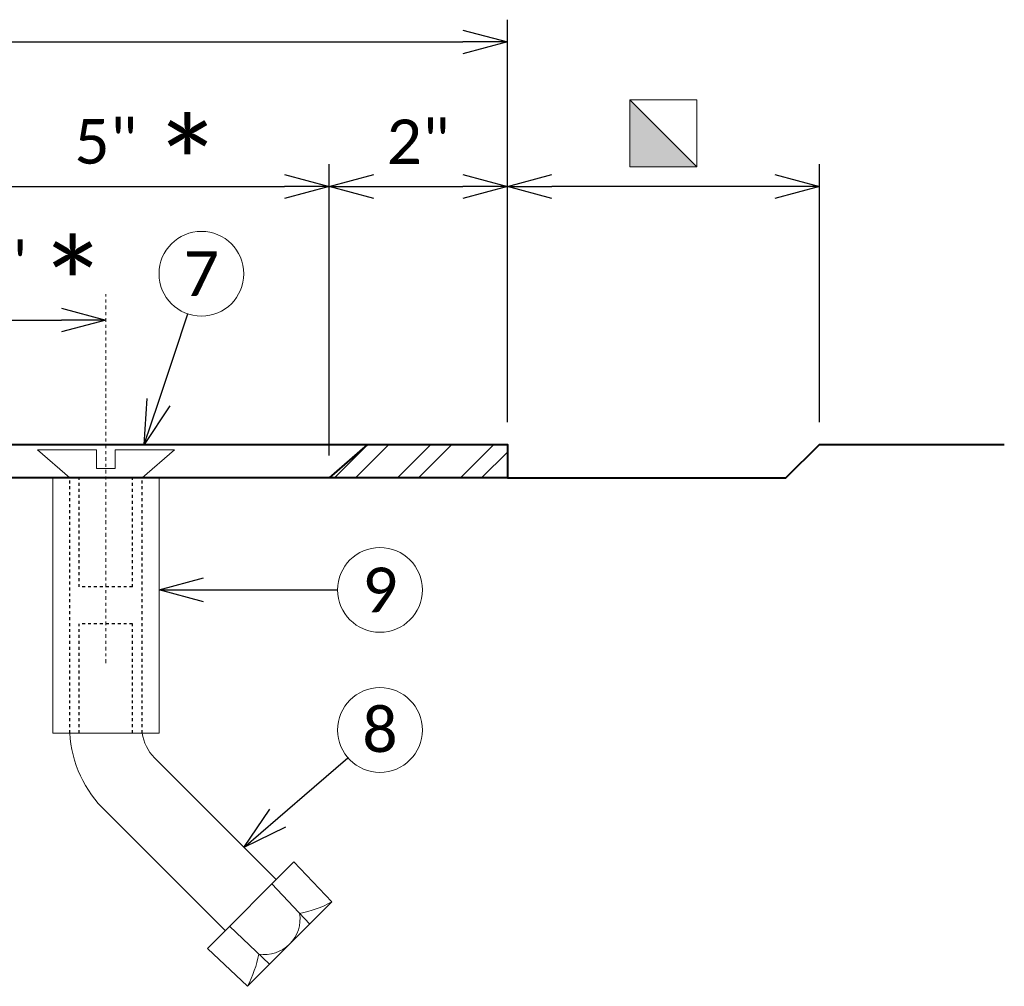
# Model space of a CAD drawing. Header units: metres. Extents: x -138 to 797, y -50 to 519.
# Tile 248 of 256: x 110 to 144, y 364 to 397. Entities that reach past the tile are written whole.
import ezdxf
from ezdxf import colors
from ezdxf.entities.mleader import LeaderData, LeaderLine
from ezdxf.enums import TextEntityAlignment as Align
from ezdxf.math import Vec2, Vec3

# ---------------------------------------------------------------- set-up
doc = ezdxf.new("R2010")
doc.units = ezdxf.units.M
doc.header["$MEASUREMENT"] = 0
doc.linetypes.add('Wisdot2', pattern=[0.125, 0.0625, -0.0625])
doc.linetypes.add('Wisdot4', pattern=[0.28125, 0.125, -0.0625, 0.03125, -0.0625])
for name, color, linetype, lineweight in [('B_ANNO_DIM', 7, 'Continuous', 18), ('B_ANNO_SYMB', 7, 'Continuous', 18), ('B_ANNO_TEXT', 7, 'Continuous', 18), ('B_CNTR', 1, 'Wisdot4', 18), ('B_DETAIL', 7, 'Continuous', 18), ('B_DETAIL_HIDDEN', 7, 'Wisdot2', 25), ('B_DETAIL_OBJ', 7, 'Continuous', 40), ('B_STEEL', 92, 'Continuous', 18)]:
    doc.layers.add(name, color=color, linetype=linetype, lineweight=lineweight)
doc.styles.add('Annotative', font='calibri.ttf', dxfattribs={"height": 0.0625})
doc.styles.get("Standard").update_dxf_attribs({"font": 'calibri.ttf'})
doc.dimstyles.new('Annotative', dxfattribs={"dimscale": 0, "dimtxt": 0.0625, "dimasz": 0.0625, "dimexe": 0.03125, "dimexo": 0.03125, "dimgap": 0.03125, "dimtad": 1, "dimdec": 3, "dimzin": 3, "dimdsep": 46, "dimlunit": 4, "dimtxsty": 'Standard', "dimblk": 'OPEN30', "dimcen": 0.03125, "dimaunit": 1, "dimadec": 0, "dimazin": 3, "dimtfac": 0.75, "dimtdec": 3, "dimtofl": 0, "dimtmove": 0, "dimatfit": 3, "dimldrblk": 'OPEN30', "dimfxl": 1, "dimtfill": 1, "dimfrac": 1, "dimtolj": 1, "dimtzin": 0, "dimarcsym": 0})

# ---------------------------------------------------------------- blocks, each defined once
blk = doc.blocks.new('_Open30')
at = {"color": 0, "linetype": 'ByBlock', "lineweight": -2}
for p, q in [((-1, 0.268), (0, 0)), ((0, 0), (-1, -0.268)), ((0, 0), (-1, 0))]:
    blk.add_line(p, q, dxfattribs=at)
blk = doc.blocks.new('*D2959')
at = {"layer": 'B_ANNO_DIM', "color": 0, "lineweight": -2, "transparency": 16777216}
for p, q in [((173.261, 116.257), (173.261, 129.796)), ((239.722, 116.257), (239.722, 129.796)), ((174.761, 129.046), (238.222, 129.046))]:
    blk.add_line(p, q, dxfattribs=at)
at = {"layer": 'Defpoints', "color": 0, "transparency": 16777216}
for p in [(239.722, 129.046), (173.261, 115.507), (239.722, 115.507)]:
    blk.add_point(p, dxfattribs=at)
at = {"layer": 'B_ANNO_DIM', "color": 0, "lineweight": -2, "transparency": 16777216, "xscale": 1.5, "yscale": 1.5, "zscale": 1.5, "rotation": 180}
blk.add_blockref('_Open30', (173.261, 129.046), dxfattribs=at)
at = {"layer": 'B_ANNO_DIM', "color": 0, "lineweight": -2, "transparency": 16777216, "xscale": 1.5, "yscale": 1.5, "zscale": 1.5}
blk.add_blockref('_Open30', (239.722, 129.046), dxfattribs=at)
at = {"layer": 'B_ANNO_DIM', "color": 0, "transparency": 16777216, "insert": (206.491, 130.565), "char_height": 1.5, "attachment_point": 5, "bg_fill": 3, "box_fill_scale": 1.25, "bg_fill_color": 256, "bg_fill_true_color": 13158600, "bg_fill_transparency": 0}
blk.add_mtext('\\A1;2\'-0"', dxfattribs=at)
blk = doc.blocks.new('square half solid')
at = {"layer": 'B_ANNO_SYMB'}
blk.add_hatch(color=256, dxfattribs=at).paths.add_polyline_path([(-1.125, 1.125), (1.125, -1.125), (-1.125, -1.125)])
at = {"layer": 'B_ANNO_SYMB', "flags": 128}
for points in [[(-1.125, -1.125), (1.125, -1.125), (1.125, 1.125), (-1.125, 1.125), (-1.125, -1.125)], [(-1.125, 1.125), (1.125, -1.125), (-1.125, -1.125), (-1.125, 1.125)]]:
    blk.add_lwpolyline(points, dxfattribs=at)
blk = doc.blocks.new('*D2955')
at = {"layer": 'B_ANNO_DIM', "color": 0, "lineweight": -2, "transparency": 16777216}
for p, q in [((250.216, 116.257), (250.216, 124.931)), ((248.716, 124.181), (241.222, 124.181))]:
    blk.add_line(p, q, dxfattribs=at)
at = {"layer": 'Defpoints', "color": 0, "transparency": 16777216}
for p in [(239.722, 124.181), (239.722, 124.181), (250.216, 115.507)]:
    blk.add_point(p, dxfattribs=at)
at = {"layer": 'B_ANNO_DIM', "color": 0, "lineweight": -2, "transparency": 16777216, "xscale": 1.5, "yscale": 1.5, "zscale": 1.5, "rotation": 180}
blk.add_blockref('_Open30', (239.722, 124.181), dxfattribs=at)
at = {"layer": 'B_ANNO_DIM', "color": 0, "lineweight": -2, "transparency": 16777216, "xscale": 1.5, "yscale": 1.5, "zscale": 1.5}
blk.add_blockref('_Open30', (250.216, 124.181), dxfattribs=at)
blk = doc.blocks.new('*D2971')
at = {"layer": 'B_ANNO_DIM', "color": 0, "lineweight": -2, "transparency": 16777216}
for p, q in [((218.715, 115.132), (218.715, 124.931)), ((233.729, 115.132), (233.729, 124.931)), ((220.215, 124.181), (232.229, 124.181))]:
    blk.add_line(p, q, dxfattribs=at)
at = {"layer": 'Defpoints', "color": 0, "transparency": 16777216}
for p in [(233.729, 124.181), (218.715, 114.382), (233.729, 114.382)]:
    blk.add_point(p, dxfattribs=at)
at = {"layer": 'B_ANNO_DIM', "color": 0, "lineweight": -2, "transparency": 16777216, "xscale": 1.5, "yscale": 1.5, "zscale": 1.5, "rotation": 180}
blk.add_blockref('_Open30', (218.715, 124.181), dxfattribs=at)
at = {"layer": 'B_ANNO_DIM', "color": 0, "lineweight": -2, "transparency": 16777216, "xscale": 1.5, "yscale": 1.5, "zscale": 1.5}
blk.add_blockref('_Open30', (233.729, 124.181), dxfattribs=at)
at = {"layer": 'B_ANNO_DIM', "color": 0, "transparency": 16777216, "insert": (226.222, 125.692), "char_height": 1.5, "attachment_point": 5, "bg_fill": 3, "box_fill_scale": 1.25, "bg_fill_color": 256, "bg_fill_true_color": 13158600, "bg_fill_transparency": 0}
blk.add_mtext('\\A1;5"', dxfattribs=at)
blk = doc.blocks.new('*D2964')
at = {"layer": 'B_ANNO_DIM', "color": 0, "lineweight": -2, "transparency": 16777216}
blk.add_line((235.229, 124.181), (238.222, 124.181), dxfattribs=at)
at = {"layer": 'Defpoints', "color": 0, "transparency": 16777216}
for p in [(233.729, 124.181), (239.722, 124.181), (239.722, 124.181)]:
    blk.add_point(p, dxfattribs=at)
at = {"layer": 'B_ANNO_DIM', "color": 0, "lineweight": -2, "transparency": 16777216, "xscale": 1.5, "yscale": 1.5, "zscale": 1.5, "rotation": 180}
blk.add_blockref('_Open30', (233.729, 124.181), dxfattribs=at)
at = {"layer": 'B_ANNO_DIM', "color": 0, "lineweight": -2, "transparency": 16777216, "xscale": 1.5, "yscale": 1.5, "zscale": 1.5}
blk.add_blockref('_Open30', (239.722, 124.181), dxfattribs=at)
at = {"layer": 'B_ANNO_DIM', "color": 0, "transparency": 16777216, "insert": (236.725, 125.688), "char_height": 1.5, "attachment_point": 5, "bg_fill": 3, "box_fill_scale": 1.25, "bg_fill_color": 256, "bg_fill_true_color": 13158600, "bg_fill_transparency": 0}
blk.add_mtext('\\A1;2"', dxfattribs=at)
blk = doc.blocks.new('*D3148')
at = {"layer": 'B_ANNO_DIM', "color": 0, "lineweight": -2, "transparency": 16777216}
blk.add_line((220.215, 119.693), (224.722, 119.693), dxfattribs=at)
at = {"layer": 'Defpoints', "color": 0, "transparency": 16777216}
for p in [(218.715, 119.693), (226.222, 119.693), (226.222, 119.693)]:
    blk.add_point(p, dxfattribs=at)
at = {"layer": 'B_ANNO_DIM', "color": 0, "lineweight": -2, "transparency": 16777216, "xscale": 1.5, "yscale": 1.5, "zscale": 1.5, "rotation": 180}
blk.add_blockref('_Open30', (218.715, 119.693), dxfattribs=at)
at = {"layer": 'B_ANNO_DIM', "color": 0, "lineweight": -2, "transparency": 16777216, "xscale": 1.5, "yscale": 1.5, "zscale": 1.5}
blk.add_blockref('_Open30', (226.222, 119.693), dxfattribs=at)
at = {"layer": 'B_ANNO_DIM', "color": 0, "transparency": 16777216, "insert": (221.618, 121.575), "char_height": 1.5, "attachment_point": 5, "bg_fill": 3, "box_fill_scale": 1.25, "bg_fill_color": 256, "bg_fill_true_color": 13158600, "bg_fill_transparency": 0}
blk.add_mtext('\\A1;2{\\H0.75x;\\S1#2;}"', dxfattribs=at)
blk = doc.blocks.new('*U2946')
at = {"layer": 'B_STEEL'}
h = blk.add_hatch(dxfattribs=at)
h.set_pattern_fill('ANSI32', color=256, scale=4)
h.set_pattern_definition([(45, (154.0961, -243.366), (-1.06066, 1.06066), []), (45, (154.8032, -243.366), (-1.06066, 1.06066), [])])
h.paths.add_polyline_path([(191.1525, 115.5074), (181.7149, 115.5074), (180.4215, 114.3824), (191.1525, 114.3824)])
h.paths.add_polyline_path([(197.0085, 115.5074), (191.1525, 115.5074), (191.1525, 114.3824), (197.0085, 114.3824)])
h.paths.add_polyline_path([(217.4287, 115.5074), (197.0085, 115.5074), (197.0085, 114.3824), (218.7149, 114.3824)])
h.paths.add_polyline_path([(239.7217, 115.5074), (235.0177, 115.5074), (233.7286, 114.3824), (239.7217, 114.3824)])
h.paths.add_polyline_path([(176.6922, 115.5074), (173.2605, 115.5074), (173.2605, 114.3824), (177.9855, 114.3824)])
at = {"layer": 'B_ANNO_SYMB'}
for centre in [(235.438, 110.6155), (235.438, 105.9021)]:
    blk.add_circle(centre, 1.4255, dxfattribs=at)
at = {"layer": 'B_DETAIL'}
for p, q in [((227.8546, 104.968), (231.9484, 100.8681)), ((226.2256, 103.1639), (230.2306, 99.1529)), ((232.5443, 101.4632), (229.6346, 98.5578)), ((232.5443, 101.4632), (233.8196, 100.1173)), ((231.8018, 100.7219), (233.0771, 99.3759)), ((233.8196, 100.1173), (230.9786, 97.2806)), ((230.3771, 99.2992), (231.7211, 98.022)), ((229.6346, 98.5578), (230.9786, 97.2806))]:
    blk.add_line(p, q, dxfattribs=at)
at = {"layer": 'B_DETAIL', "flags": 128}
for points in [[(225.0037, 114.3824), (223.9207, 115.3244), (225.9097, 115.3244), (225.9097, 114.6944), (226.5367, 114.6944), (226.5367, 115.3244), (228.5227, 115.3244), (227.4397, 114.3824)], [(224.4367, 114.3824), (224.4367, 105.7994), (228.0067, 105.7994), (228.0067, 114.3824)]]:
    blk.add_lwpolyline(points, dxfattribs=at)
at = {"layer": 'B_DETAIL'}
for centre, radius, start, end in [((228.9204, 106.0143), 3.9226, 183.13989, 226.60597), ((228.9108, 106.0143), 1.4866, 188.3098, 224.72942), ((231.5509, 99.5485), 1.2008, 260.97914, 8.91781)]:
    blk.add_arc(centre, radius, start, end, dxfattribs=at)
at = {"layer": 'B_DETAIL', "extrusion": (0, 0, -1)}
blk.add_ellipse((232.3432, 103.2376), major_axis=(-2.6211, -2.6179), ratio=0.924121, start_param=5.0310194, end_param=5.3471517, dxfattribs=at)
at = {"layer": 'B_DETAIL'}
blk.add_ellipse((227.8605, 98.7616), major_axis=(2.6218, 2.6172), ratio=0.924121, start_param=5.0310194, end_param=5.3471517, dxfattribs=at)
at = {"layer": 'B_DETAIL_HIDDEN', "ltscale": 0.5}
for p, q in [((225.0037, 105.7994), (225.0037, 114.3824)), ((225.3247, 110.7134), (225.3247, 114.3824)), ((227.1187, 110.7134), (227.1187, 114.3824)), ((227.4397, 105.7994), (227.4397, 114.3824)), ((227.1187, 110.7134), (225.3247, 110.7134)), ((225.3247, 105.7994), (225.3247, 109.4684)), ((227.1187, 109.4684), (225.3247, 109.4684)), ((227.1187, 105.7994), (227.1187, 109.4684))]:
    blk.add_line(p, q, dxfattribs=at)
at = {"layer": 'B_DETAIL_OBJ'}
blk.add_line((235.0177, 115.5074), (233.7286, 114.3824), dxfattribs=at)
at = {"layer": 'B_DETAIL_OBJ', "flags": 128}
for points in [[(173.2605, 115.5074), (239.7217, 115.5074), (239.7217, 114.3824), (173.2605, 114.3824), (173.2605, 115.5074)], [(239.7217, 114.3824), (249.0907, 114.3824), (250.2157, 115.5074), (256.4347, 115.5074)]]:
    blk.add_lwpolyline(points, dxfattribs=at)
blk.add_blockref('square half solid', (244.9687, 125.9697))
at = {"layer": 'B_ANNO_TEXT', "char_height": 1.5, "width": 3.563823, "attachment_point": 5, "style": 'Annotative'}
for s, insert in [('9', (235.438, 110.6155)), ('8', (235.438, 105.9021))]:
    blk.add_mtext(s, dxfattribs=dict(at, insert=insert))
at = {"layer": 'B_ANNO_TEXT', "style": 'Annotative'}
blk.add_attdef('DIM4', text='', height=1.5, dxfattribs=at).set_placement((77.0824, 152.5336), align=Align.MIDDLE_CENTER)
at = {"layer": 'B_ANNO_DIM'}
ml = blk.add_multileader_mtext('Standard', dxfattribs=at)
ml.set_content('', color=256)
ml.set_leader_properties()
ml.set_arrow_properties(name='OPEN30')
ml.build(insert=Vec2(0, 0))
ml.multileader.update_dxf_attribs({"text_right_attachment_type": 3, "dogleg_length": 0.0625, "arrow_head_size": 1.5, "scale": 24})
ctx = ml.context
ctx.base_point, ctx.scale, ctx.char_height, ctx.arrow_head_size, ctx.landing_gap_size, ctx.plane_origin, ctx.plane_x_axis, ctx.plane_y_axis = Vec3(235.5125, 110.6155), 24, 1.5, 1.5, 0.75, Vec3(229.0346, 110.6155), Vec3(-1, 0), Vec3(0, -1)
ctx.right_attachment = 3
notes = []
notes.append((ctx, [(0, (1, 1, 0), (232.5125, 110.6155), (1, 0), 1.5, [(0, [(228.0067, 110.6155), (232.5125, 110.6155), (232.5125, 110.6155)], 0, [])])]))
ctx.mtext.insert, ctx.mtext.text_direction, ctx.mtext.rotation, ctx.mtext.flow_direction = Vec3(234.7625, 109.8655), Vec3(-1, 0), 3.1415927, 5
ml = blk.add_multileader_mtext('Standard', dxfattribs=at)
ml.set_content('', color=256)
ml.set_leader_properties()
ml.set_arrow_properties(name='OPEN30')
ml.build(insert=Vec2(0, 0))
ml.multileader.update_dxf_attribs({"text_right_attachment_type": 3, "dogleg_length": 0.0625, "arrow_head_size": 1.5, "scale": 24})
ctx = ml.context
ctx.base_point, ctx.scale, ctx.char_height, ctx.arrow_head_size, ctx.landing_gap_size, ctx.plane_origin, ctx.plane_x_axis, ctx.plane_y_axis = Vec3(235.4944, 105.9508), 24, 1.5, 1.5, 0.75, Vec3(230.5906, 101.718), Vec3(-0.7570016, -0.6534131), Vec3(0.6534131, -0.7570016)
ctx.right_attachment = 3
notes.append((ctx, [(0, (1, 1, 0), (233.2234, 103.9905), (0.7570016, 0.6534131), 1.5, [(0, [(230.8641, 101.9541), (233.2234, 103.9905), (233.2234, 103.9905)], 0, [])])]))
ctx.mtext.insert, ctx.mtext.text_direction, ctx.mtext.rotation, ctx.mtext.flow_direction = Vec3(235.4167, 104.8929), Vec3(-0.7570016, -0.6534131), 3.853677, 5
for ctx, leaders in notes:
    for number, flags, end, landing, length, lines in leaders:
        leader = LeaderData()
        leader.index, (leader.has_last_leader_line, leader.has_dogleg_vector, leader.attachment_direction) = number, flags
        leader.last_leader_point, leader.dogleg_vector, leader.dogleg_length = Vec3(end), Vec3(landing), length
        for number, points, colour, breaks in lines:
            line = LeaderLine()
            line.index, line.vertices, line.color, line.breaks = number, Vec3.list(points), colors.encode_raw_color(colour), breaks
            leader.lines.append(line)
        ctx.leaders.append(leader)
dim = blk.add_linear_dim(base=(239.7217, 129.0462), p1=(173.2605, 115.5074), p2=(239.7217, 115.5074), dimstyle='Annotative', override={"dimlfac": 0.361}, dxfattribs=at)
dim.commit()
dim.dimension.update_dxf_attribs({"geometry": '*D2959', "text_midpoint": (206.4911, 130.5647)})
dim = blk.add_linear_dim(base=(233.7286, 124.1808), p1=(218.7149, 114.3824), p2=(233.7286, 114.3824), dimstyle='Annotative', override={"dimlfac": 0.33}, dxfattribs=at)
dim.commit()
dim.dimension.update_dxf_attribs({"geometry": '*D2971', "text_midpoint": (226.2217, 124.1808), "dimtype": 160})
dim = blk.add_linear_dim(base=(239.7217, 124.1808), p1=(250.2157, 115.5074), p2=(239.7217, 124.1808), text=' ', dimstyle='Annotative', dxfattribs=at)
dim.commit()
dim.dimension.update_dxf_attribs({"geometry": '*D2955', "text_midpoint": (244.9687, 124.1808)})
at = {"layer": 'B_ANNO_SYMB'}
blk.add_circle((229.432, 121.2486), 1.4255, dxfattribs=at)
at = {"layer": 'B_CNTR'}
blk.add_line((226.2217, 108.1553), (226.2217, 120.5681), dxfattribs=at)
at = {"layer": 'B_ANNO_TEXT', "insert": (227.802, 126.3666, 3.369), "char_height": 3, "width": 218.746606, "attachment_point": 1, "line_spacing_factor": 0.9, "style": 'Annotative'}
blk.add_mtext('\\A1;*', dxfattribs=at)
at = {"layer": 'B_ANNO_TEXT', "insert": (229.432, 121.2486), "char_height": 1.5, "width": 3.563823, "attachment_point": 5, "style": 'Annotative'}
blk.add_mtext('7', dxfattribs=at)
at = {"layer": 'B_ANNO_DIM'}
dim = blk.add_linear_dim(base=(239.7217, 124.1808), p1=(233.7286, 124.1808), p2=(239.7217, 124.1808), dimstyle='Annotative', override={"dimlfac": 0.34}, dxfattribs=at)
dim.commit()
dim.dimension.update_dxf_attribs({"geometry": '*D2964', "text_midpoint": (236.7252, 124.1808), "dimtype": 160})
ml = blk.add_multileader_mtext('Standard', dxfattribs=at)
ml.set_content('', color=256)
ml.set_leader_properties()
ml.set_arrow_properties(name='OPEN30')
ml.build(insert=Vec2(0, 0))
ml.multileader.update_dxf_attribs({"text_right_attachment_type": 3, "dogleg_length": 0.0625, "arrow_head_size": 1.5, "scale": 24})
ctx = ml.context
ctx.base_point, ctx.scale, ctx.char_height, ctx.arrow_head_size, ctx.landing_gap_size, ctx.plane_origin, ctx.plane_x_axis, ctx.plane_y_axis = Vec3(229.4556, 121.3192), 24, 1.5, 1.5, 0.75, Vec3(227.3985, 115.1766), Vec3(-0.3175593, -0.9482384), Vec3(0.9482384, -0.3175593)
ctx.right_attachment = 3
notes = []
notes.append((ctx, [(0, (1, 1, 0), (228.503, 118.4745), (0.3175593, 0.9482384), 1.5, [(0, [(227.5093, 115.5074), (228.503, 118.4745), (228.503, 118.4745)], 0, [])])]))
ctx.mtext.insert, ctx.mtext.text_direction, ctx.mtext.rotation, ctx.mtext.flow_direction = Vec3(229.9286, 120.3699), Vec3(-0.3175593, -0.9482384), 4.3892346, 5
for ctx, leaders in notes:
    for number, flags, end, landing, length, lines in leaders:
        leader = LeaderData()
        leader.index, (leader.has_last_leader_line, leader.has_dogleg_vector, leader.attachment_direction) = number, flags
        leader.last_leader_point, leader.dogleg_vector, leader.dogleg_length = Vec3(end), Vec3(landing), length
        for number, points, colour, breaks in lines:
            line = LeaderLine()
            line.index, line.vertices, line.color, line.breaks = number, Vec3.list(points), colors.encode_raw_color(colour), breaks
            leader.lines.append(line)
        ctx.leaders.append(leader)
dim = blk.add_linear_dim(base=(226.2217, 119.6928), p1=(218.7149, 119.6928), p2=(226.2217, 119.6928), dimstyle='Annotative', override={"dimlfac": 0.34}, dxfattribs=at)
dim.commit()
dim.dimension.update_dxf_attribs({"geometry": '*D3148', "text_midpoint": (221.618, 119.6928), "dimtype": 160})
at = {"layer": 'B_ANNO_TEXT', "insert": (223.9415, 122.2934, 3.369), "char_height": 3, "width": 218.746606, "attachment_point": 1, "line_spacing_factor": 0.9, "style": 'Annotative'}
blk.add_mtext('\\A1;*', dxfattribs=at)

msp = doc.modelspace()

# ---------------------------------------------------------------- block references
msp.add_blockref('*U2946', (-112.829, 266.839))

doc.saveas('drawing.dxf')
